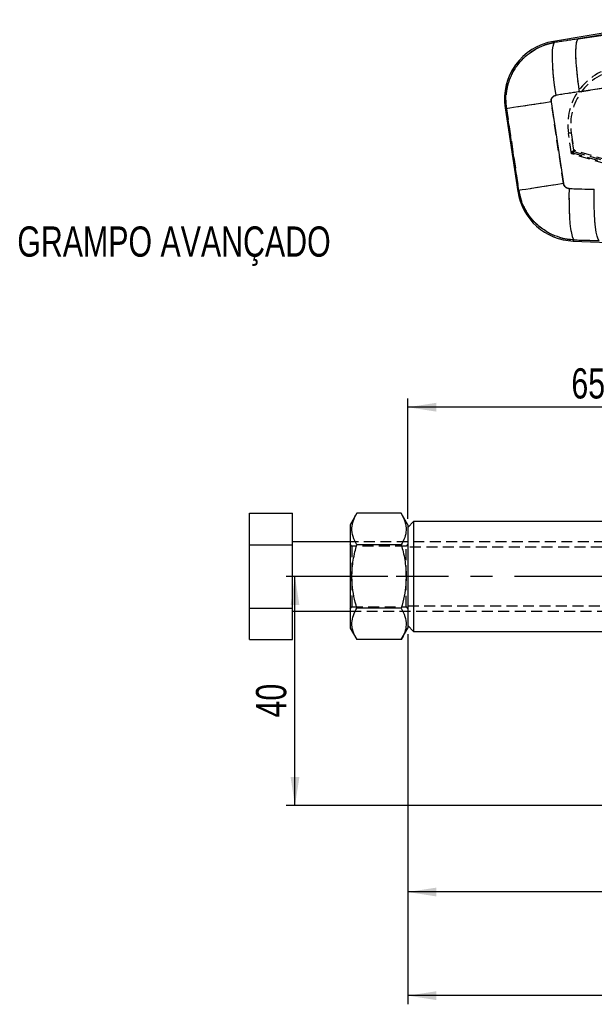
# Model space of a CAD drawing. Extents: x 50 to 602, y 2 to 426.
# Tile 14 of 22: x 50 to 150, y 253 to 424. Entities that reach past the tile are written whole.
import ezdxf

# ---------------------------------------------------------------- set-up
doc = ezdxf.new("R2010")
doc.units = 0
doc.header["$LTSCALE"] = 1.5
doc.linetypes.add('CENTERX2', pattern=[20.32, 12.7, -2.54, 2.54, -2.54])
doc.linetypes.add('HIDDEN', pattern=[1.905, 1.27, -0.635])
doc.layers.get('0').update_dxf_attribs({"linetype": 'CONTINUOUS'})
doc.layers.add('FORMATO', color=179, linetype='CONTINUOUS')
doc.styles.add('SLDTEXTSTYLE0', font='TXT', dxfattribs={"width": 0.75})
doc.dimstyles.new('SLDDIMSTYLE0', dxfattribs={"dimtxt": 5.25, "dimasz": 4.953, "dimexe": 0, "dimexo": 0.0625, "dimgap": 1.3125, "dimtad": 1, "dimdec": 0, "dimrnd": 1e-09, "dimzin": 12, "dimtxsty": 'SLDTEXTSTYLE0', "dimsah": 1, "dimcen": 0.09, "dimazin": 3, "dimtfac": 1, "dimtofl": 0, "dimtmove": 0, "dimatfit": 3, "dimtolj": 1, "dimtzin": 12})
doc.dimstyles.new('SLDDIMSTYLE1', dxfattribs={"dimtxt": 5.25, "dimasz": 4.953, "dimexe": 0, "dimexo": 0.0625, "dimgap": 1.3125, "dimtad": 1, "dimdec": 0, "dimrnd": 1e-09, "dimzin": 12, "dimtxsty": 'SLDTEXTSTYLE0', "dimsah": 1, "dimcen": 0.09, "dimazin": 3, "dimtfac": 1, "dimtdec": 0, "dimtofl": 0, "dimtmove": 0, "dimatfit": 3, "dimtolj": 1, "dimtzin": 12})

# ---------------------------------------------------------------- blocks, each defined once
blk = doc.blocks.new('_D')
at = {"layer": 'FORMATO'}
for p, q in [((117.19, 317.13), (117.19, 252.86)), ((322.66, 312.5), (322.66, 252.86)), ((322.66, 254.36), (117.19, 254.36))]:
    blk.add_line(p, q, dxfattribs=at)
for points in [[(117.19, 254.36), (122.14, 253.59), (122.14, 255.12)], [(322.66, 254.36), (317.7, 255.12), (317.7, 253.59)]]:
    blk.add_solid(points, dxfattribs=at)
at = {"layer": 'FORMATO', "insert": (204.88, 261.12), "char_height": 5.25, "attachment_point": 1, "style": 'SLDTEXTSTYLE0'}
blk.add_mtext('205', dxfattribs=at)
blk = doc.blocks.new('_D_2')
at = {"layer": 'FORMATO'}
for p, q in [((117.19, 317.13), (117.19, 270.86)), ((216.46, 285.86), (216.46, 270.86)), ((216.46, 272.36), (117.19, 272.36))]:
    blk.add_line(p, q, dxfattribs=at)
for points in [[(117.19, 272.36), (122.14, 271.59), (122.14, 273.12)], [(216.46, 272.36), (211.5, 273.12), (211.5, 271.59)]]:
    blk.add_solid(points, dxfattribs=at)
at = {"layer": 'FORMATO', "insert": (155.96, 279.12), "char_height": 5.25, "attachment_point": 1, "style": 'SLDTEXTSTYLE0'}
blk.add_mtext('99', dxfattribs=at)
blk = doc.blocks.new('_D_3')
at = {"layer": 'FORMATO'}
for p, q in [((113.69, 327.16), (96.09, 327.16)), ((97.59, 287.36), (97.59, 327.16)), ((214.96, 287.36), (96.09, 287.36))]:
    blk.add_line(p, q, dxfattribs=at)
for points in [[(97.59, 327.16), (96.83, 322.2), (98.36, 322.2)], [(97.59, 287.36), (98.36, 292.31), (96.83, 292.31)]]:
    blk.add_solid(points, dxfattribs=at)
at = {"layer": 'FORMATO', "insert": (90.83, 302.67), "char_height": 5.25, "attachment_point": 1, "rotation": 90, "style": 'SLDTEXTSTYLE0'}
blk.add_mtext('40', dxfattribs=at)
blk = doc.blocks.new('_D_4')
at = {"layer": 'FORMATO'}
for p, q in [((117.19, 337.18), (117.19, 358.05)), ((181.96, 342.93), (181.96, 358.05)), ((181.96, 356.55), (117.19, 356.55))]:
    blk.add_line(p, q, dxfattribs=at)
for points in [[(117.19, 356.55), (122.14, 355.79), (122.14, 357.32)], [(181.96, 356.55), (177, 357.32), (177, 355.79)]]:
    blk.add_solid(points, dxfattribs=at)
at = {"layer": 'FORMATO', "insert": (145.59, 363.32), "char_height": 5.25, "attachment_point": 1, "style": 'SLDTEXTSTYLE0'}
blk.add_mtext('65', dxfattribs=at)

msp = doc.modelspace()

# ---------------------------------------------------------------- linework, layer by layer
at = {"color": 7, "linetype": 'CONTINUOUS'}
for p, q in [((165.3609, 423.8561), (142.4611, 420.0808)), ((165.4049, 423.5893), (146.7516, 420.5141)), ((146.7516, 420.5141), (165.4421, 423.3637)), ((165.6855, 414.1967), (146.995, 411.3472)), ((142.0734, 409.5818), (144.2309, 395.3798)), ((134.0773, 408.5415), (136.2824, 394.0266)), ((136.4623, 394.1996), (134.3047, 408.4016)), ((145.899, 385.4097), (170.8886, 384.379)), ((89.6868, 338.1248), (97.1869, 338.1248)), ((89.6868, 332.64), (89.6868, 338.1248)), ((97.1869, 332.64), (97.1869, 338.1248)), ((108.324, 338.1248), (107.1868, 336.1551)), ((116.0497, 338.1248), (108.324, 338.1248)), ((117.1868, 336.1551), (116.0497, 338.1248)), ((107.1868, 336.1551), (107.1868, 327.1551)), ((118.1868, 336.6801), (117.1868, 335.6801)), ((117.1868, 336.1551), (117.1868, 327.1551)), ((181.9565, 336.6801), (118.1868, 336.6801)), ((118.1868, 336.6801), (118.1868, 327.1551)), ((89.6868, 321.6703), (89.6868, 332.64)), ((89.6868, 332.64), (97.1869, 332.64)), ((107.1868, 333.1551), (97.1869, 333.1551)), ((97.1869, 321.6703), (97.1869, 332.64)), ((116.0497, 332.64), (108.324, 332.64)), ((107.1868, 327.1551), (107.1868, 318.1551)), ((117.1868, 327.1551), (117.1868, 318.1551)), ((118.1868, 327.1551), (118.1868, 317.6301)), ((89.6868, 321.6703), (97.1869, 321.6703)), ((89.6868, 316.1855), (89.6868, 321.6703)), ((97.1869, 316.1855), (97.1869, 321.6703)), ((116.0497, 321.6703), (108.324, 321.6703)), ((97.1869, 321.1551), (107.1868, 321.1551)), ((107.1868, 318.1551), (108.324, 316.1855)), ((116.0497, 316.1855), (117.1868, 318.1551)), ((117.1868, 318.6301), (118.1868, 317.6301)), ((118.1868, 317.6301), (181.9565, 317.6301)), ((89.6868, 316.1855), (97.1869, 316.1855)), ((116.0497, 316.1855), (108.324, 316.1855))]:
    msp.add_line(p, q, dxfattribs=at)
at = {"color": 7, "linetype": 'HIDDEN'}
for p, q in [((146.7516, 420.5141), (165.4049, 423.5893)), ((165.4421, 423.3637), (146.7516, 420.5141)), ((146.995, 411.3472), (165.6855, 414.1967)), ((144.2309, 395.3798), (142.0734, 409.5818)), ((134.3047, 408.4016), (136.4623, 394.1996)), ((145.6227, 400.5666), (145.0837, 404.1108)), ((145.5759, 404.1866), (146.0673, 400.9557)), ((146.0311, 401.1936), (145.5759, 404.1866)), ((145.5875, 400.8054), (244.7589, 371.253)), ((244.6319, 371.0285), (145.6227, 400.5666)), ((244.9588, 371.7139), (146.0311, 401.1936)), ((146.0673, 400.9557), (244.8488, 371.4856)), ((177.1868, 333.1551), (107.1868, 333.1551)), ((107.4539, 332.4051), (107.1868, 332.7866)), ((107.4539, 332.4051), (107.4539, 321.9051)), ((116.9198, 332.4051), (107.4539, 332.4051)), ((117.1868, 332.7866), (116.9198, 332.4051)), ((116.9198, 327.1551), (116.9198, 332.4051)), ((165.1868, 332.2551), (117.1868, 332.2551)), ((116.9198, 321.9051), (116.9198, 327.1551)), ((107.1868, 321.5237), (107.4539, 321.9051)), ((107.4539, 321.9051), (116.9198, 321.9051)), ((116.9198, 321.9051), (117.1868, 321.5237)), ((117.1868, 322.0551), (165.1868, 322.0551)), ((107.1868, 321.1551), (177.1868, 321.1551))]:
    msp.add_line(p, q, dxfattribs=at)
at = {"color": 7, "linetype": 'CONTINUOUS', "flags": 128}
for points in [[(142.9214, 410.7235), (142.7288, 412.0675), (142.568, 413.3858), (142.4425, 414.6491), (142.3551, 415.8295), (142.3078, 416.9006), (142.3016, 417.8386), (142.3366, 418.6228), (142.4121, 419.2357), (142.5263, 419.6637), (142.6768, 419.8973)], [(146.995, 411.3472), (146.8052, 412.6833), (146.6467, 413.9941), (146.523, 415.2511), (146.4367, 416.4265), (146.3899, 417.4945), (146.3835, 418.4318), (146.4176, 419.2178), (146.4916, 419.8352), (146.6037, 420.2705), (146.7516, 420.5141)], [(142.0734, 409.5818), (140.743, 409.3796), (139.4709, 409.1864), (138.286, 409.0064), (137.2153, 408.8437), (136.2829, 408.7021), (135.5102, 408.5847), (134.9146, 408.4942), (134.5098, 408.4327), (134.3047, 408.4016)], [(144.2309, 395.3798), (142.9005, 395.1777), (141.6284, 394.9844), (140.4436, 394.8044), (139.3728, 394.6417), (138.4405, 394.5001), (137.6678, 394.3827), (137.0722, 394.2922), (136.6673, 394.2307), (136.4623, 394.1996)], [(145.1973, 394.5291), (145.1741, 393.196), (145.178, 391.8956), (145.209, 390.656), (145.2662, 389.5036), (145.3486, 388.4634), (145.4544, 387.5576), (145.5812, 386.8058), (145.7263, 386.2241), (145.8867, 385.825), (146.0588, 385.6172)], [(150.4317, 385.4933), (150.2427, 385.7478), (150.0684, 386.2337), (149.9135, 386.9384), (149.782, 387.8434), (149.6773, 388.9251), (149.6022, 390.155), (149.5586, 391.5009), (149.5478, 392.9277), (149.5699, 394.3979)]]:
    msp.add_lwpolyline(points, dxfattribs=at)
at = {"color": 7, "linetype": 'HIDDEN', "flags": 128}
for points in [[(142.9214, 410.7235), (142.7288, 412.0675), (142.568, 413.3858), (142.4425, 414.6491), (142.3551, 415.8295), (142.3078, 416.9006), (142.3016, 417.8386), (142.3366, 418.6228), (142.4121, 419.2357), (142.5263, 419.6637), (142.6768, 419.8973)], [(142.6768, 419.8973), (142.4851, 420.0604), (142.4611, 420.0808)], [(146.995, 411.3472), (146.8052, 412.6833), (146.6467, 413.9941), (146.523, 415.2511), (146.4367, 416.4265), (146.3899, 417.4945), (146.3835, 418.4318), (146.4176, 419.2178), (146.4916, 419.8352), (146.6037, 420.2705), (146.7516, 420.5141)], [(142.0734, 409.5818), (140.743, 409.3796), (139.4709, 409.1864), (138.286, 409.0064), (137.2153, 408.8437), (136.2829, 408.7021), (135.5102, 408.5847), (134.9146, 408.4942), (134.5098, 408.4327), (134.3047, 408.4016)], [(134.0773, 408.5415), (134.1026, 408.526), (134.3047, 408.4016)], [(144.2309, 395.3798), (142.9005, 395.1777), (141.6284, 394.9844), (140.4436, 394.8044), (139.3728, 394.6417), (138.4405, 394.5001), (137.6678, 394.3827), (137.0722, 394.2922), (136.6673, 394.2307), (136.4623, 394.1996)], [(136.4623, 394.1996), (136.3024, 394.0458), (136.2824, 394.0266)], [(145.1973, 394.5291), (145.1741, 393.196), (145.178, 391.8956), (145.209, 390.656), (145.2662, 389.5036), (145.3486, 388.4634), (145.4544, 387.5576), (145.5812, 386.8058), (145.7263, 386.2241), (145.8867, 385.825), (146.0588, 385.6172)], [(150.4317, 385.4933), (150.2427, 385.7478), (150.0684, 386.2337), (149.9135, 386.9384), (149.782, 387.8434), (149.6773, 388.9251), (149.6022, 390.155), (149.5586, 391.5009), (149.5478, 392.9277), (149.5699, 394.3979)], [(145.899, 385.4097), (145.9167, 385.4327), (146.0588, 385.6172)]]:
    msp.add_lwpolyline(points, dxfattribs=at)
at = {"color": 8, "linetype": 'CONTINUOUS', "flags": 128}
for points in [[(142.4611, 420.0808), (142.4851, 420.0604), (142.6768, 419.8973)], [(134.3047, 408.4016), (134.1026, 408.526), (134.0773, 408.5415)], [(136.2824, 394.0266), (136.3024, 394.0458), (136.4623, 394.1996)], [(146.0588, 385.6172), (145.9167, 385.4327), (145.899, 385.4097)]]:
    msp.add_lwpolyline(points, dxfattribs=at)
at = {"color": 7, "linetype": 'CONTINUOUS'}
for centre, start, end in [((144.1122, 410.066), 99.179544, 188.856948), ((146.3172, 395.551), 188.413324, 267.812536)]:
    msp.add_arc(centre, 10.15, start, end, dxfattribs=at)
at = {"color": 7, "linetype": 'HIDDEN'}
for centre, radius, start, end in [((155.1183, 405.6369), 10.15, 99.341946, 188.647288), ((155.1162, 405.6375), 9.65, 99.341946, 188.647288), ((155.5986, 337.4617), 67.4735, 98.542466, 98.965369)]:
    msp.add_arc(centre, radius, start, end, dxfattribs=at)
at = {"color": 7, "linetype": 'CONTINUOUS'}
for centre, major_axis, ratio, start_param, end_param in [((118.9819, 344.201), (441.8862, 72.978), 0.15863888, 1.48173954, 1.49097325), ((117.745, 344.0131), (441.889, 72.9612), 0.13824246, 1.48175059, 1.49098431), ((100.4044, 458.1575), (455.9199, -20.4687), 0.13561764, 4.8168818, 4.8265237), ((101.6412, 458.3454), (455.9093, -20.7253), 0.15562615, 4.8170423, 4.8266842)]:
    msp.add_ellipse(centre, major_axis=major_axis, ratio=ratio, start_param=start_param, end_param=end_param, dxfattribs=at)
at = {"color": 7, "linetype": 'HIDDEN'}
for centre, major_axis, ratio, start_param, end_param in [((118.9819, 344.201), (441.8862, 72.978), 0.15863888, 1.48173954, 1.49097325), ((117.745, 344.0131), (441.889, 72.9612), 0.13824246, 1.48175059, 1.49098431), ((146.1165, 400.6452), (0.5297, -0.1591), 0.063181, 3.10565595, 3.17153522), ((146.0332, 401.193), (0.4466, 0.3886), 0.00310397, 1.57278227, 3.07374511), ((146.0694, 400.9551), (0.4467, 0.3885), 0.00310397, 1.57278296, 3.14159265), ((100.4044, 458.1575), (455.9199, -20.4687), 0.13561764, 4.8168818, 4.8265237), ((101.6412, 458.3454), (455.9093, -20.7253), 0.15562615, 4.8170423, 4.8266842)]:
    msp.add_ellipse(centre, major_axis=major_axis, ratio=ratio, start_param=start_param, end_param=end_param, dxfattribs=at)
at = {"color": 7, "linetype": 'CONTINUOUS'}
for points, knots in [([(134.3047, 408.4016), (134.2408, 409.2631), (134.1353, 410.6837), (134.5382, 412.6337), (135.1508, 414.296), (136.0653, 415.8354), (137.245, 417.1896), (138.5644, 418.2779), (140.0441, 419.1197), (141.4347, 419.6478), (142.332, 419.828), (142.6768, 419.8973)], [0, 0, 0, 0, 0.1640706, 0.27053244, 0.3769943, 0.50102836, 0.60950276, 0.71797675, 0.82544742, 0.93291801, 1, 1, 1, 1]), ([(142.9214, 410.7235), (142.8864, 410.7169), (142.74, 410.6896), (142.4961, 410.5782), (142.2794, 410.3738), (142.1297, 410.1245), (142.0519, 409.866), (142.0668, 409.6681), (142.0734, 409.5818)], [0, 0, 0, 0, 0.068196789, 0.284916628, 0.501793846, 0.625534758, 0.836641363, 1, 1, 1, 1]), ([(144.2309, 395.3798), (144.2325, 395.3701), (144.2518, 395.2507), (144.333, 395.0277), (144.5238, 394.7935), (144.7735, 394.6202), (144.9988, 394.5424), (145.1564, 394.5318), (145.1973, 394.5291)], [0, 0, 0, 0, 0.02100535, 0.25960075, 0.49815214, 0.65825781, 0.91132049, 1, 1, 1, 1]), ([(146.0588, 385.6172), (145.6542, 385.6495), (144.6669, 385.7283), (143.1351, 386.135), (141.384, 386.9158), (139.8366, 388.0187), (138.553, 389.3695), (137.5854, 390.7983), (136.8385, 392.4174), (136.5877, 393.6055), (136.4623, 394.1996)], [0, 0, 0, 0, 0.08739224, 0.21324914, 0.33910585, 0.49884201, 0.61880163, 0.73876192, 0.86938103, 1, 1, 1, 1]), ([(108.324, 332.64), (108.0789, 333.116), (107.5835, 334.0784), (107.4022, 335.5044), (107.6683, 336.8675), (108.1041, 337.7031), (108.324, 338.1248)], [0, 0, 0, 0, 0.2646058, 0.53494966, 0.7653441, 1, 1, 1, 1]), ([(116.0497, 338.1248), (116.2947, 337.6487), (116.7902, 336.6863), (116.9715, 335.2604), (116.7054, 333.8973), (116.2696, 333.0616), (116.0497, 332.64)], [0, 0, 0, 0, 0.26460582, 0.53494969, 0.76534414, 1, 1, 1, 1]), ([(108.324, 321.6703), (108.1448, 322.3444), (107.7846, 323.6989), (107.4567, 326.0135), (107.4611, 328.6152), (107.8478, 330.9025), (108.2122, 332.2321), (108.324, 332.64)], [0, 0, 0, 0, 0.18790531, 0.37753044, 0.62838403, 0.88601414, 1, 1, 1, 1]), ([(116.0497, 332.64), (116.1615, 332.2321), (116.5196, 330.9254), (116.91, 328.6395), (116.9204, 326.0441), (116.5905, 323.7058), (116.2306, 322.3512), (116.0497, 321.6703)], [0, 0, 0, 0, 0.11398629, 0.365188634, 0.622467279, 0.810211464, 1, 1, 1, 1]), ([(108.324, 316.1855), (108.0789, 316.6615), (107.5835, 317.6239), (107.4022, 319.0499), (107.6683, 320.413), (108.1041, 321.2486), (108.324, 321.6703)], [0, 0, 0, 0, 0.264605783, 0.534949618, 0.765344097, 1, 1, 1, 1]), ([(116.0497, 321.6703), (116.2947, 321.1943), (116.7902, 320.2318), (116.9715, 318.8059), (116.7054, 317.4428), (116.2696, 316.6071), (116.0497, 316.1855)], [0, 0, 0, 0, 0.264605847, 0.53494958, 0.765344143, 1, 1, 1, 1])]:
    msp.add_open_spline(points, degree=3, knots=knots, dxfattribs=at)
at = {"color": 7, "linetype": 'HIDDEN'}
for points, knots in [([(142.6768, 419.8973), (141.9948, 419.7403), (140.7406, 419.4518), (139.0627, 418.5964), (137.5066, 417.4649), (136.2193, 416.0576), (135.2466, 414.464), (134.613, 412.9091), (134.2523, 411.271), (134.1545, 409.7505), (134.2605, 408.799), (134.3047, 408.4016)], [0, 0, 0, 0, 0.13308198, 0.24469887, 0.35631591, 0.49866862, 0.6048076, 0.71094616, 0.81731941, 0.92369244, 1, 1, 1, 1]), ([(142.0734, 409.5818), (142.0688, 409.6216), (142.0515, 409.7721), (142.0905, 410.0378), (142.2279, 410.3071), (142.4369, 410.5287), (142.6681, 410.6686), (142.8522, 410.7085), (142.9214, 410.7235)], [0, 0, 0, 0, 0.07604156, 0.28695073, 0.49780845, 0.64042289, 0.86483169, 1, 1, 1, 1]), ([(145.1973, 394.5291), (145.1918, 394.5293), (145.0734, 394.5335), (144.8422, 394.5834), (144.5879, 394.7389), (144.3892, 394.952), (144.2752, 395.1616), (144.2419, 395.3255), (144.2309, 395.3798)], [0, 0, 0, 0, 0.0119304, 0.25645061, 0.50114429, 0.6418736, 0.88125324, 1, 1, 1, 1]), ([(136.4623, 394.1996), (136.5734, 393.6574), (136.7969, 392.5664), (137.4699, 391.0243), (138.4199, 389.5201), (139.6389, 388.2033), (141.0779, 387.1239), (142.618, 386.3303), (144.2935, 385.787), (145.4704, 385.6738), (146.0588, 385.6172)], [0, 0, 0, 0, 0.11908764, 0.2396393, 0.36019164, 0.5011312, 0.62346772, 0.74580382, 0.87290137, 1, 1, 1, 1])]:
    msp.add_open_spline(points, degree=3, knots=knots, dxfattribs=at)
at = {"layer": 'FORMATO', "linetype": 'CENTERX2'}
msp.add_line((246.1868, 327.1551), (115.1868, 327.1551), dxfattribs=at)

# ---------------------------------------------------------------- texts
at = {"layer": 'FORMATO', "insert": (49.3749, 387.9518), "char_height": 5.25, "attachment_point": 1, "style": 'SLDTEXTSTYLE0'}
msp.add_mtext('GRAMPO AVANÇADO', dxfattribs=at)

# ---------------------------------------------------------------- dimensions: what is measured, and where the dimension line sits
at = {"layer": 'FORMATO'}
for base, p1, p2, dimstyle, picture, middle in [((117.1868, 356.553), (181.9565, 341.4262), (117.1868, 335.6801), 'SLDDIMSTYLE0', '_D_4', (149.4689, 356.553)), ((117.1868, 254.3551), (322.6565, 313.9958), (117.1868, 318.6301), 'SLDDIMSTYLE0', '_D', (210.6991, 254.3551)), ((117.1868, 272.3551), (216.4565, 287.3551), (117.1868, 318.6301), 'SLDDIMSTYLE1', '_D_2', (159.8394, 272.3551))]:
    dim = msp.add_linear_dim(base=base, p1=p1, p2=p2, dimstyle=dimstyle, dxfattribs=at)
    dim.commit()
    dim.dimension.update_dxf_attribs({"geometry": picture, "text_midpoint": middle, "dimtype": 160})
dim = msp.add_linear_dim(base=(97.594, 327.1551), p1=(216.4565, 287.3551), p2=(115.1868, 327.1551), angle=90, dimstyle='SLDDIMSTYLE1', dxfattribs=at)
dim.commit()
dim.dimension.update_dxf_attribs({"geometry": '_D_3', "text_midpoint": (97.594, 306.5527), "dimtype": 160})

doc.saveas('drawing.dxf')
